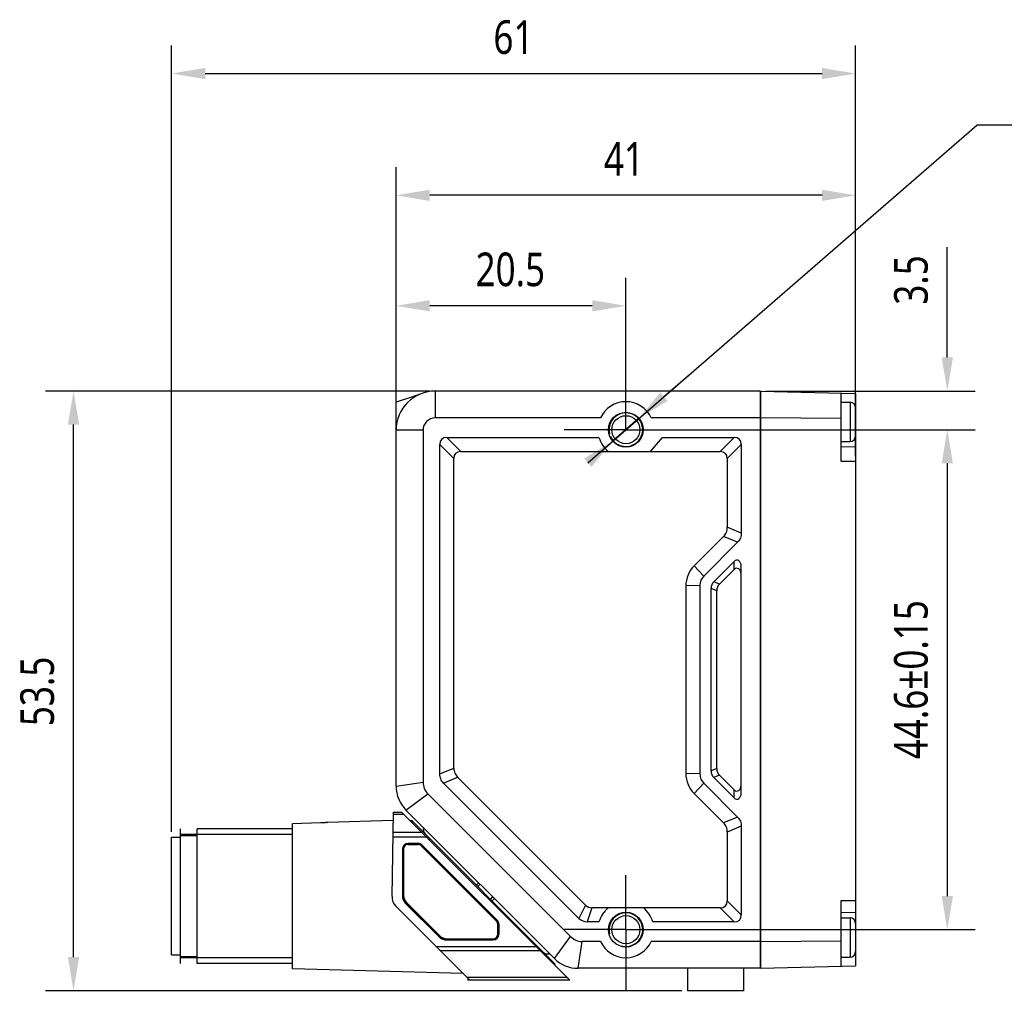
# Model space of a CAD drawing. Header units: millimetres. Extents: x 45 to 304, y 86 to 173.
# Tile 2 of 3: x 98 to 186, y 86 to 173. Entities that reach past the tile are written whole.
import ezdxf

# ---------------------------------------------------------------- set-up
doc = ezdxf.new("R2010")
doc.units = ezdxf.units.MM
doc.header["$LTSCALE"] = 16.335
doc.header["$PDMODE"] = 3
doc.header["$PDSIZE"] = 8
doc.linetypes.add('CENTER', pattern=[0.6, 0.375, -0.075, 0.075, -0.075])
doc.layers.get('0').update_dxf_attribs({"linetype": 'CONTINUOUS'})
doc.layers.get('Defpoints').update_dxf_attribs({"linetype": 'CONTINUOUS'})
for name, color, linetype in [('000-ID2000X_DXF_DIMENSION', 7, 'CONTINUOUS'), ('DE-13-002783DXF_CONTINUOUS_LINE', 7, 'CONTINUOUS'), ('DE-13-002784DXF_CONTINUOUS_LINE', 7, 'CONTINUOUS'), ('DE-13-002786DXF_CONTINUOUS_LINE', 7, 'CONTINUOUS'), ('DE-13-002801_DXF_AXIS', 7, 'CONTINUOUS'), ('DE-13-002801DXF_CONTINUOUS_LINE', 7, 'CONTINUOUS'), ('DE-13-002819DXF_CONTINUOUS_LINE', 7, 'CONTINUOUS'), ('DE-19-009143DXF_CONTINUOUS_LINE', 7, 'CONTINUOUS'), ('DE-19-012634DXF_CONTINUOUS_LINE', 7, 'CONTINUOUS'), ('DE-1A-000171DXF_CONTINUOUS_LINE', 7, 'CONTINUOUS'), ('DE-1A-000184DXF_CONTINUOUS_LINE', 7, 'CONTINUOUS'), ('DIMS', 7, 'CONTINUOUS'), ('SC-PM2X10B_DXF_CONTINUOUS_LINE', 7, 'CONTINUOUS'), ('TBH32-M2-V2_DXF_CONTINUOUS_LINE', 7, 'CONTINUOUS')]:
    doc.layers.add(name, color=color, linetype=linetype)
doc.styles.get("Standard").update_dxf_attribs({"font": 'Roboto-Regular.ttf', "width": 0.8})
doc.dimstyles.new('DIMSTYLE_1', dxfattribs={"dimtxt": 3, "dimasz": 3, "dimexe": 2.5, "dimexo": 0.5, "dimgap": 0.75, "dimtad": 1, "dimdsep": 46, "dimtxsty": 'STANDARD', "dimblk": '_FILLED', "dimblk1": '_FILLED', "dimblk2": '_FILLED', "dimcen": 0.09, "dimclrt": 3, "dimazin": 2, "dimtp": 0.3, "dimtm": 0.3, "dimtfac": 1, "dimtofl": 0, "dimtmove": 0, "dimatfit": 3, "dimldrblk": '_FILLED', "dimfxl": 1, "dimtolj": 1, "dimarcsym": 0})
doc.dimstyles.new('DIMSTYLE_2', dxfattribs={"dimtxt": 3, "dimasz": 3, "dimexe": 2.5, "dimexo": 0.5, "dimgap": 0.75, "dimtad": 1, "dimdsep": 46, "dimtxsty": 'STANDARD', "dimblk": '_FILLED', "dimblk1": '_FILLED', "dimblk2": '_FILLED', "dimcen": 0.09, "dimclrt": 3, "dimazin": 2, "dimtp": 0.2, "dimtm": 0.2, "dimtfac": 1, "dimtofl": 0, "dimtmove": 0, "dimatfit": 3, "dimldrblk": '_FILLED', "dimfxl": 1, "dimtolj": 1, "dimarcsym": 0})
doc.dimstyles.new('DIMSTYLE_3', dxfattribs={"dimtxt": 3, "dimasz": 3, "dimexe": 2.5, "dimexo": 0.5, "dimgap": 0.75, "dimtad": 1, "dimdsep": 46, "dimtxsty": 'STANDARD', "dimblk": '_FILLED', "dimblk1": '_FILLED', "dimblk2": '_FILLED', "dimcen": 0.09, "dimclrt": 3, "dimazin": 2, "dimtp": 0.1, "dimtm": 0.1, "dimtfac": 1, "dimtofl": 0, "dimtmove": 0, "dimatfit": 3, "dimldrblk": '_FILLED', "dimfxl": 1, "dimtolj": 1, "dimarcsym": 0})
doc.dimstyles.new('DIMSTYLE_4', dxfattribs={"dimtxt": 3, "dimasz": 3, "dimexe": 2.5, "dimexo": 0.5, "dimgap": 0.75, "dimtad": 1, "dimdsep": 46, "dimtxsty": 'STANDARD', "dimblk": '_FILLED', "dimblk1": '_FILLED', "dimblk2": '_FILLED', "dimcen": 0.09, "dimclrt": 3, "dimazin": 2, "dimtol": 1, "dimtp": 0.15, "dimtm": 0.15, "dimtfac": 1, "dimtofl": 0, "dimtmove": 0, "dimatfit": 3, "dimldrblk": '_FILLED', "dimfxl": 1, "dimtolj": 1, "dimarcsym": 0})
doc.dimstyles.new('DIMSTYLE_5', dxfattribs={"dimtxt": 3, "dimasz": 3, "dimexe": 2.5, "dimexo": 0.5, "dimtad": 1, "dimdsep": 46, "dimtxsty": 'STANDARD', "dimblk": '_FILLED', "dimblk1": '_FILLED', "dimblk2": '_FILLED', "dimcen": 0.09, "dimclrt": 3, "dimazin": 2, "dimtp": 0.1, "dimtm": 0.1, "dimtfac": 1, "dimtmove": 0, "dimatfit": 2, "dimldrblk": '_FILLED', "dimfxl": 1, "dimtolj": 1, "dimarcsym": 0})

# ---------------------------------------------------------------- blocks, each defined once
blk = doc.blocks.new('_FILLED')
at = {"color": 0, "linetype": 'ByBlock'}
blk.add_solid([(0, 0), (-1, 0.167), (-1, -0.167)], dxfattribs=at)
blk = doc.blocks.new('*D3')
at = {"layer": '000-ID2000X_DXF_DIMENSION', "color": 0, "lineweight": -2}
for p, q in [((131.735, 136.75), (131.735, 159.698)), ((172.735, 133.941), (172.735, 159.698)), ((169.735, 157.198), (134.735, 157.198))]:
    blk.add_line(p, q, dxfattribs=at)
at = {"layer": 'Defpoints', "color": 0}
for p in [(131.735, 157.198), (131.735, 136.25), (172.735, 133.441)]:
    blk.add_point(p, dxfattribs=at)
at = {"layer": '000-ID2000X_DXF_DIMENSION', "color": 0, "linetype": 'ByBlock', "lineweight": -2, "xscale": 3, "yscale": 3, "zscale": 3, "rotation": 180}
blk.add_blockref('_FILLED', (131.735, 157.198), dxfattribs=at)
at = {"layer": '000-ID2000X_DXF_DIMENSION', "color": 0, "linetype": 'ByBlock', "lineweight": -2, "xscale": 3, "yscale": 3, "zscale": 3}
blk.add_blockref('_FILLED', (172.735, 157.198), dxfattribs=at)
at = {"layer": '000-ID2000X_DXF_DIMENSION', "color": 3, "insert": (152.056, 161.948), "char_height": 3, "attachment_point": 2, "line_spacing_factor": 0.9}
blk.add_mtext('\\A1;41', dxfattribs=at)
blk = doc.blocks.new('*D4')
at = {"layer": '000-ID2000X_DXF_DIMENSION', "color": 0, "lineweight": -2}
for p, q in [((131.735, 136.741), (131.735, 149.844)), ((152.235, 140.416), (152.235, 149.844)), ((149.235, 147.344), (134.735, 147.344))]:
    blk.add_line(p, q, dxfattribs=at)
at = {"layer": 'Defpoints', "color": 0}
for p in [(131.735, 147.344), (152.235, 139.916), (131.735, 136.241)]:
    blk.add_point(p, dxfattribs=at)
at = {"layer": '000-ID2000X_DXF_DIMENSION', "color": 0, "linetype": 'ByBlock', "lineweight": -2, "xscale": 3, "yscale": 3, "zscale": 3, "rotation": 180}
blk.add_blockref('_FILLED', (131.735, 147.344), dxfattribs=at)
at = {"layer": '000-ID2000X_DXF_DIMENSION', "color": 0, "linetype": 'ByBlock', "lineweight": -2, "xscale": 3, "yscale": 3, "zscale": 3}
blk.add_blockref('_FILLED', (152.235, 147.344), dxfattribs=at)
at = {"layer": '000-ID2000X_DXF_DIMENSION', "color": 3, "insert": (141.923, 152.094), "char_height": 3, "attachment_point": 2, "line_spacing_factor": 0.9}
blk.add_mtext('\\A1;20.5', dxfattribs=at)
blk = doc.blocks.new('*D5')
at = {"layer": '000-ID2000X_DXF_DIMENSION', "color": 0, "lineweight": -2}
for p, q in [((180.912, 142.741), (180.912, 152.58)), ((164.735, 139.741), (183.412, 139.741)), ((155.696, 136.291), (183.412, 136.291)), ((180.912, 133.291), (180.912, 130.291))]:
    blk.add_line(p, q, dxfattribs=at)
at = {"layer": 'Defpoints', "color": 0}
for p in [(164.235, 139.741), (180.912, 139.741), (155.196, 136.291)]:
    blk.add_point(p, dxfattribs=at)
at = {"layer": '000-ID2000X_DXF_DIMENSION', "color": 0, "linetype": 'ByBlock', "lineweight": -2, "xscale": 3, "yscale": 3, "zscale": 3}
for p, rotation in [((180.912, 139.741), 270), ((180.912, 136.291), 90)]:
    blk.add_blockref('_FILLED', p, dxfattribs=dict(at, rotation=rotation))
at = {"layer": '000-ID2000X_DXF_DIMENSION', "color": 3, "insert": (176.162, 147.439), "char_height": 3, "attachment_point": 1, "rotation": 90, "line_spacing_factor": 0.9}
blk.add_mtext('\\A1;\\A1;3.5', dxfattribs=at)
blk = doc.blocks.new('*D6')
at = {"layer": '000-ID2000X_DXF_DIMENSION', "color": 0, "lineweight": -2}
for p, q in [((156.005, 136.291), (183.412, 136.291)), ((180.912, 133.291), (180.912, 94.691)), ((155.328, 91.691), (183.412, 91.691))]:
    blk.add_line(p, q, dxfattribs=at)
at = {"layer": 'Defpoints', "color": 0}
for p in [(155.505, 136.291), (154.828, 91.691), (180.912, 91.691)]:
    blk.add_point(p, dxfattribs=at)
at = {"layer": '000-ID2000X_DXF_DIMENSION', "color": 0, "linetype": 'ByBlock', "lineweight": -2, "xscale": 3, "yscale": 3, "zscale": 3}
for p, rotation in [((180.912, 136.291), 90), ((180.912, 91.691), 270)]:
    blk.add_blockref('_FILLED', p, dxfattribs=dict(at, rotation=rotation))
at = {"layer": '000-ID2000X_DXF_DIMENSION', "color": 3, "insert": (176.162, 113.991), "char_height": 3, "attachment_point": 2, "rotation": 90, "line_spacing_factor": 0.9}
blk.add_mtext('\\A1;44.6%%p0.15', dxfattribs=at)
blk = doc.blocks.new('*D7')
at = {"layer": '000-ID2000X_DXF_DIMENSION', "color": 0, "lineweight": -2}
for p, q in [((148.836, 133.342), (183.537, 163.458)), ((199.613, 163.458), (183.537, 163.458)), ((155.633, 139.241), (157.899, 141.207)), ((153.367, 137.275), (151.102, 135.308))]:
    blk.add_line(p, q, dxfattribs=at)
at = {"layer": 'Defpoints', "color": 0}
for p in [(153.367, 137.275), (151.102, 135.308)]:
    blk.add_point(p, dxfattribs=at)
at = {"layer": '000-ID2000X_DXF_DIMENSION', "color": 0, "linetype": 'ByBlock', "lineweight": -2, "xscale": 3, "yscale": 3, "zscale": 3}
for p, rotation in [((153.367, 137.275), 220.9540586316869), ((151.102, 135.308), 40.95405863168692)]:
    blk.add_blockref('_FILLED', p, dxfattribs=dict(at, rotation=rotation))
at = {"layer": '000-ID2000X_DXF_DIMENSION', "color": 3, "insert": (187.542, 168.083), "char_height": 3, "attachment_point": 1, "line_spacing_factor": 0.9}
blk.add_mtext('\\A1;{2-M3{\\fgdt;x}3}', dxfattribs=at)
blk = doc.blocks.new('*D12')
at = {"layer": '000-ID2000X_DXF_DIMENSION', "color": 0, "lineweight": -2}
for p, q in [((134.735, 139.741), (100.452, 139.741)), ((102.952, 89.241), (102.952, 136.741)), ((157.235, 86.241), (100.452, 86.241))]:
    blk.add_line(p, q, dxfattribs=at)
at = {"layer": 'Defpoints', "color": 0}
for p in [(102.952, 139.741), (135.235, 139.741), (157.735, 86.241)]:
    blk.add_point(p, dxfattribs=at)
at = {"layer": '000-ID2000X_DXF_DIMENSION', "color": 0, "linetype": 'ByBlock', "lineweight": -2, "xscale": 3, "yscale": 3, "zscale": 3}
for p, rotation in [((102.952, 139.741), 90), ((102.952, 86.241), 270)]:
    blk.add_blockref('_FILLED', p, dxfattribs=dict(at, rotation=rotation))
at = {"layer": '000-ID2000X_DXF_DIMENSION', "color": 3, "insert": (98.202, 112.947), "char_height": 3, "attachment_point": 2, "rotation": 90, "line_spacing_factor": 0.9}
blk.add_mtext('\\A1;53.5', dxfattribs=at)
blk = doc.blocks.new('*D13')
at = {"layer": '000-ID2000X_DXF_DIMENSION', "color": 0, "lineweight": -2}
for p, q in [((111.698, 100.432), (111.698, 170.563)), ((172.735, 133.941), (172.735, 170.563)), ((114.698, 168.063), (169.735, 168.063))]:
    blk.add_line(p, q, dxfattribs=at)
at = {"layer": 'Defpoints', "color": 0}
for p in [(172.735, 168.063), (172.735, 133.441), (111.698, 99.932)]:
    blk.add_point(p, dxfattribs=at)
at = {"layer": '000-ID2000X_DXF_DIMENSION', "color": 0, "linetype": 'ByBlock', "lineweight": -2, "xscale": 3, "yscale": 3, "zscale": 3}
for p, rotation in [((111.698, 168.063), 180), ((172.735, 168.063), 359.9999999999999)]:
    blk.add_blockref('_FILLED', p, dxfattribs=dict(at, rotation=rotation))
at = {"layer": '000-ID2000X_DXF_DIMENSION', "color": 3, "insert": (142.205, 172.813), "char_height": 3, "attachment_point": 2, "line_spacing_factor": 0.9}
blk.add_mtext('\\A1;\\A1;61', dxfattribs=at)

msp = doc.modelspace()

# ---------------------------------------------------------------- linework, layer by layer
at = {"layer": 'DE-13-002783DXF_CONTINUOUS_LINE', "color": 4}
msp.add_line((112.498, 88.682), (112.498, 100.682), dxfattribs=at)
at = {"layer": 'DE-13-002784DXF_CONTINUOUS_LINE', "color": 7}
for p, q in [((131.367, 94.652), (131.498, 102.182)), ((131.498, 102.182), (132.228, 102.182)), ((132.228, 102.182), (147.228, 87.182)), ((125.006, 101.212), (122.498, 101.139)), ((122.498, 88.182), (122.498, 101.139)), ((125.59, 101.255), (125.598, 101.263)), ((131.485, 101.417), (125.598, 101.263)), ((125.598, 101.263), (125.598, 101.258)), ((125.598, 101.258), (125.598, 101.257)), ((112.498, 89.182), (112.498, 100.182)), ((113.998, 88.682), (113.998, 100.682)), ((122.498, 100.682), (113.998, 100.682)), ((112.498, 100.082), (113.998, 100.082)), ((133.69, 99.391), (132.798, 99.391)), ((133.69, 99.382), (132.798, 99.382)), ((132.289, 98.882), (132.289, 94.748)), ((132.298, 98.882), (132.298, 94.748)), ((140.752, 92.527), (134.043, 99.236)), ((140.758, 92.534), (134.05, 99.242)), ((132.585, 94.034), (135.551, 91.068)), ((132.591, 94.041), (135.557, 91.075)), ((138.319, 87.182), (131.718, 93.783)), ((140.898, 91.282), (140.898, 92.174)), ((140.907, 92.174), (140.907, 91.282)), ((136.264, 90.782), (140.398, 90.782)), ((136.264, 90.773), (140.398, 90.773)), ((112.498, 89.282), (113.998, 89.282)), ((122.498, 88.682), (113.998, 88.682)), ((137.717, 87.784), (122.498, 88.182)), ((147.228, 87.182), (138.319, 87.182))]:
    msp.add_line(p, q, dxfattribs=at)
at = {"layer": 'DE-13-002784DXF_CONTINUOUS_LINE', "color": 4}
for p, q in [((131.495, 102.006), (132.404, 102.006)), ((122.498, 100.182), (112.498, 100.182)), ((134.053, 100.358), (131.466, 100.358)), ((134.477, 99.933), (131.459, 99.933)), ((132.798, 99.391), (132.798, 99.382)), ((133.69, 99.391), (133.69, 99.382)), ((132.289, 98.882), (132.298, 98.882)), ((134.05, 99.242), (134.043, 99.236)), ((132.289, 94.748), (132.298, 94.748)), ((132.585, 94.034), (132.591, 94.041)), ((140.758, 92.534), (140.752, 92.527)), ((140.907, 92.174), (140.898, 92.174)), ((135.551, 91.068), (135.557, 91.075)), ((136.264, 90.773), (136.264, 90.782)), ((140.398, 90.782), (140.398, 90.773)), ((140.898, 91.282), (140.907, 91.282)), ((135.326, 90.174), (144.236, 90.174)), ((135.675, 89.826), (144.585, 89.826)), ((122.498, 89.182), (112.498, 89.182)), ((146.977, 87.433), (138.067, 87.433))]:
    msp.add_line(p, q, dxfattribs=at)
at = {"layer": 'DE-13-002784DXF_CONTINUOUS_LINE', "color": 7}
for centre, radius, start, end in [((132.798, 98.882), 0.509, 90, 180), ((132.798, 98.882), 0.5, 90, 180), ((133.69, 98.882), 0.509, 45, 90), ((133.69, 98.882), 0.5, 45, 90), ((132.567, 94.631), 1.2, 179, 225), ((133.298, 94.748), 1.009, 180, 225), ((133.298, 94.748), 1, 180, 225), ((140.398, 92.174), 0.5, 0, 45), ((140.398, 92.174), 0.509, 0, 45), ((136.264, 91.782), 1.009, 225, 270), ((136.264, 91.782), 1, 225, 270), ((140.398, 91.282), 0.509, 270, 360), ((140.398, 91.282), 0.5, 270, 360)]:
    msp.add_arc(centre, radius, start, end, dxfattribs=at)
msp.add_open_spline([(125.598, 101.257), (125.598, 101.257), (125.597, 101.257), (125.595, 101.256), (125.591, 101.255), (125.585, 101.253), (125.576, 101.252), (125.566, 101.25), (125.55, 101.248), (125.526, 101.245), (125.494, 101.242), (125.459, 101.238), (125.42, 101.235), (125.379, 101.232), (125.336, 101.228), (125.276, 101.224), (125.199, 101.22), (125.103, 101.215), (125.039, 101.213), (125.006, 101.212)], degree=3, knots=[0, 0, 0, 0, 0.001617, 0.004073, 0.01159, 0.022499, 0.036604, 0.053661, 0.073406, 0.119939, 0.174293, 0.234875, 0.30042, 0.369927, 0.442617, 0.517876, 0.674171, 0.835697, 1, 1, 1, 1], dxfattribs=at)
at = {"layer": 'DE-13-002786DXF_CONTINUOUS_LINE', "color": 7}
for p, q in [((133.036, 101.374), (133.105, 101.447)), ((133.105, 101.447), (145.939, 88.613)), ((145.868, 88.542), (145.939, 88.613))]:
    msp.add_line(p, q, dxfattribs=at)
at = {"layer": 'DE-13-002786DXF_CONTINUOUS_LINE', "color": 4}
for p, q in [((133.141, 101.27), (133.21, 101.342)), ((134.536, 99.874), (134.606, 99.945)), ((134.679, 99.731), (134.749, 99.803)), ((143.983, 90.428), (144.05, 90.502)), ((144.095, 90.315), (144.162, 90.39)), ((145.733, 88.678), (145.803, 88.748))]:
    msp.add_line(p, q, dxfattribs=at)
at = {"layer": 'DE-13-002801_DXF_AXIS', "color": 1, "linetype": 'CENTER'}
for p, q in [((152.235, 136.291), (152.235, 141.791)), ((152.235, 136.291), (146.735, 136.291)), ((152.235, 136.291), (157.735, 136.291)), ((152.235, 91.691), (152.235, 96.538)), ((152.235, 91.691), (146.735, 91.691)), ((152.235, 91.691), (152.235, 86.191)), ((152.235, 91.691), (157.735, 91.691))]:
    msp.add_line(p, q, dxfattribs=at)
at = {"layer": 'DE-13-002801DXF_CONTINUOUS_LINE', "color": 4}
for p, q in [((135.235, 137.341), (135.235, 139.741)), ((134.135, 136.241), (131.735, 136.241)), ((137.516, 134.341), (136.266, 135.591)), ((160.653, 134.341), (161.903, 135.591)), ((136.885, 133.71), (135.635, 134.96)), ((161.285, 133.71), (162.535, 134.96)), ((162.535, 127.068), (161.285, 127.586)), ((162.197, 126.254), (160.947, 126.772)), ((159.18, 123.237), (158.332, 124.156)), ((161.884, 123.82), (161.898, 124.541)), ((162.521, 123.395), (162.535, 124.116)), ((158.835, 122.403), (157.585, 122.352)), ((160.335, 121.919), (159.835, 122.126)), ((160.583, 122.518), (160.083, 122.726)), ((135.635, 105.584), (136.885, 106.102)), ((158.835, 105.58), (157.585, 105.63)), ((160.335, 106.064), (159.835, 105.857)), ((160.583, 105.464), (160.083, 105.257)), ((131.735, 104.484), (134.135, 104.848)), ((135.972, 104.77), (137.222, 105.287)), ((159.18, 104.746), (158.332, 103.826)), ((162.535, 103.866), (162.521, 104.588)), ((132.613, 102.363), (134.568, 103.802)), ((161.898, 103.442), (161.884, 104.163)), ((162.197, 101.729), (160.947, 101.211)), ((162.535, 100.915), (161.285, 100.397)), ((161.285, 94.273), (162.535, 93.023)), ((148.635, 93.874), (148.043, 92.699)), ((149.197, 93.641), (148.784, 92.391)), ((160.653, 93.641), (161.903, 92.391)), ((145.856, 89.12), (147.295, 91.075)), ((147.977, 88.241), (148.341, 90.641))]:
    msp.add_line(p, q, dxfattribs=at)
at = {"layer": 'DE-13-002801DXF_CONTINUOUS_LINE', "color": 7}
for p, q in [((164.235, 139.741), (135.235, 139.741)), ((164.235, 139.741), (164.235, 88.241)), ((131.735, 104.484), (131.735, 138.741)), ((149.966, 137.341), (135.235, 137.341)), ((164.235, 137.341), (154.503, 137.341)), ((134.135, 136.241), (134.135, 104.848)), ((136.266, 135.591), (149.835, 135.591)), ((154.441, 134.341), (155.502, 135.591)), ((155.502, 135.591), (161.903, 135.591)), ((135.635, 105.584), (135.635, 134.96)), ((162.535, 134.96), (162.535, 127.068)), ((136.885, 106.102), (136.885, 133.71)), ((137.516, 134.341), (154.441, 134.341)), ((154.441, 134.341), (160.653, 134.341)), ((161.285, 133.71), (161.285, 127.586)), ((160.947, 126.772), (158.332, 124.156)), ((162.197, 126.254), (159.18, 123.237)), ((160.083, 122.726), (161.898, 124.541)), ((162.535, 103.866), (162.535, 124.116)), ((160.583, 122.518), (161.884, 123.82)), ((162.521, 104.588), (162.521, 123.395)), ((157.585, 122.352), (157.585, 105.63)), ((158.835, 122.403), (158.835, 105.58)), ((159.835, 105.857), (159.835, 122.126)), ((160.335, 106.064), (160.335, 121.919)), ((161.884, 104.163), (160.583, 105.464)), ((148.043, 92.699), (135.972, 104.77)), ((148.635, 93.874), (137.222, 105.287)), ((159.18, 104.746), (162.197, 101.729)), ((161.898, 103.442), (160.083, 105.257)), ((147.295, 91.075), (134.568, 103.802)), ((158.332, 103.826), (160.947, 101.211)), ((145.856, 89.12), (132.613, 102.363)), ((161.285, 100.397), (161.285, 94.273)), ((162.535, 100.915), (162.535, 93.023)), ((153.799, 93.641), (149.197, 93.641)), ((160.653, 93.641), (153.799, 93.641)), ((149.835, 92.391), (148.784, 92.391)), ((161.903, 92.391), (154.635, 92.391)), ((149.966, 90.641), (148.341, 90.641)), ((164.235, 90.641), (154.503, 90.641)), ((164.235, 88.241), (147.977, 88.241)), ((157.735, 88.241), (157.735, 86.241)), ((162.735, 88.241), (162.735, 86.241)), ((162.735, 86.241), (157.735, 86.241))]:
    msp.add_line(p, q, dxfattribs=at)
msp.add_lwpolyline([(133.763, 139.417), (133.48, 139.323), (133.43, 139.306), (133.379, 139.289), (133.328, 139.272), (133.275, 139.255), (131.735, 138.741)], dxfattribs=at)
for centre, radius in [((152.235, 136.291), 1.55), ((152.235, 136.291), 1.25), ((152.235, 91.691), 1.55), ((152.235, 91.691), 1.25)]:
    msp.add_circle(centre, radius, dxfattribs=at)
for centre, radius, start, end in [((135.235, 136.241), 3.5, 90, 180), ((152.235, 136.291), 2.5, 24.83459, 155.16541), ((135.235, 136.241), 1.1, 90, 180), ((152.235, 136.291), 2.5, 196.2602, 231.26058), ((134.735, 104.484), 3, 180, 225), ((152.235, 91.691), 2.5, 128.73942, 163.7398), ((152.235, 91.691), 2.5, 16.2602, 51.26058), ((152.235, 91.691), 2.5, 204.83459, 335.16541), ((147.977, 91.241), 3, 225, 270)]:
    msp.add_arc(centre, radius, start, end, dxfattribs=at)
at = {"layer": 'DE-13-002801DXF_CONTINUOUS_LINE', "color": 4}
for centre in [(152.235, 136.291), (152.235, 91.691)]:
    msp.add_arc(centre, 1.5, 255, 195, dxfattribs=at)
at = {"layer": 'DE-13-002801DXF_CONTINUOUS_LINE', "color": 7}
for centre, major_axis, ratio, start_param, end_param in [((140.212, 131.014), (4.417, -4.417), 0.272166, 2.875864, 3.407322), ((157.957, 131.014), (4.417, 4.417), 0.272166, -0.265729, 0.265729), ((141.462, 129.764), (-4.417, 4.417), 0.272166, -0.265729, 0.265729), ((156.707, 129.764), (4.417, 4.417), 0.272166, -0.265729, 0.265729), ((160.157, 122.344), (2.378, -0.985), 0.995244, 2.750576, 3.532609), ((162.121, 123.389), (0.01, 0.538), 0.742737, -1.544729, 0.657479), ((162.134, 124.11), (0.01, 0.538), 0.742737, -1.544729, 0.657479), ((160.024, 122.399), (-1.1, 0.456), 0.995244, -0.391016, 0.391016), ((161.014, 121.989), (1.115, -0.462), 0.828274, 2.811094, 3.472091), ((161.514, 121.782), (-1.115, 0.462), 0.828274, -0.330499, 0.330499), ((160.157, 105.639), (2.378, 0.985), 0.995244, 2.750576, 3.532609), ((160.024, 105.584), (-1.1, -0.456), 0.995244, -0.391016, 0.391016), ((161.014, 105.994), (1.115, 0.462), 0.828274, 2.811094, 3.472091), ((161.514, 106.201), (-1.115, -0.462), 0.828274, -0.330499, 0.330499), ((135.772, 104.914), (1.525, 0.632), 0.942731, 2.769309, 3.513876), ((162.121, 104.594), (-0.01, 0.538), 0.742737, 2.484114, 4.686321), ((162.134, 103.873), (-0.01, 0.538), 0.742737, -3.799071, -1.596864), ((156.707, 98.219), (4.417, -4.417), 0.272166, -0.265729, 0.265729), ((149.597, 95.403), (-0.705, -1.702), 0.64261, -0.260146, 0.260146), ((149.312, 94.713), (0.929, 2.244), 0.64261, -3.401739, -2.881447), ((157.957, 96.969), (4.417, -4.417), 0.272166, -0.265729, 0.265729), ((148.407, 92.279), (0.632, 1.525), 0.942731, 2.769309, 3.513876)]:
    msp.add_ellipse(centre, major_axis=major_axis, ratio=ratio, start_param=start_param, end_param=end_param, dxfattribs=at)
for points, knots in [([(160.947, 126.772), (161.001, 126.825), (161.098, 126.941), (161.207, 127.141), (161.272, 127.36), (161.285, 127.511), (161.285, 127.586)], [0, 0, 0, 0, 0.24991, 0.499971, 0.750048, 1, 1, 1, 1]), ([(162.535, 127.068), (162.535, 126.993), (162.522, 126.842), (162.457, 126.624), (162.348, 126.424), (162.251, 126.307), (162.197, 126.254)], [0, 0, 0, 0, 0.249914, 0.499976, 0.750052, 1, 1, 1, 1]), ([(135.972, 104.77), (135.919, 104.823), (135.821, 104.939), (135.712, 105.139), (135.648, 105.357), (135.635, 105.508), (135.635, 105.584)], [0, 0, 0, 0, 0.249914, 0.499976, 0.750052, 1, 1, 1, 1]), ([(136.885, 106.102), (136.885, 106.026), (136.897, 105.875), (136.962, 105.657), (137.071, 105.457), (137.169, 105.341), (137.222, 105.287)], [0, 0, 0, 0, 0.24991, 0.499971, 0.750048, 1, 1, 1, 1]), ([(161.285, 100.397), (161.285, 100.472), (161.272, 100.623), (161.207, 100.842), (161.098, 101.042), (161.001, 101.158), (160.947, 101.211)], [0, 0, 0, 0, 0.24991, 0.499971, 0.750048, 1, 1, 1, 1]), ([(162.197, 101.729), (162.251, 101.675), (162.348, 101.559), (162.457, 101.359), (162.522, 101.141), (162.535, 100.99), (162.535, 100.915)], [0, 0, 0, 0, 0.249914, 0.499976, 0.750052, 1, 1, 1, 1])]:
    msp.add_open_spline(points, degree=3, knots=knots, dxfattribs=at)
at = {"layer": 'DE-13-002819DXF_CONTINUOUS_LINE', "color": 7}
for p, q in [((164.235, 88.241), (164.235, 139.741)), ((164.235, 139.741), (172.735, 139.519)), ((171.435, 133.441), (171.435, 139.553)), ((172.735, 139.519), (172.735, 138.241)), ((171.435, 137.287), (164.235, 137.341)), ((172.735, 135.742), (172.735, 92.241)), ((172.735, 134.719), (171.435, 134.753)), ((171.435, 88.43), (171.435, 94.291)), ((171.435, 93.23), (172.735, 93.264)), ((164.235, 90.641), (171.435, 90.696)), ((172.735, 89.742), (172.735, 88.464)), ((164.235, 88.241), (172.735, 88.464))]:
    msp.add_line(p, q, dxfattribs=at)
at = {"layer": 'DE-13-002819DXF_CONTINUOUS_LINE', "color": 4}
for p, q in [((172.668, 138.491), (172.735, 138.491)), ((172.735, 133.441), (171.435, 133.441)), ((171.435, 94.291), (172.735, 94.291)), ((172.668, 89.491), (172.735, 89.491))]:
    msp.add_line(p, q, dxfattribs=at)
at = {"layer": 'DE-19-009143DXF_CONTINUOUS_LINE', "color": 7}
for centre, start, end in [((134.744, 100.656), 165, 225), ((145.28, 90.12), 225, 285)]:
    msp.add_arc(centre, 0.6, start, end, dxfattribs=at)
at = {"layer": 'DE-19-012634DXF_CONTINUOUS_LINE', "color": 7}
for p, q in [((111.698, 89.432), (111.698, 99.932)), ((111.698, 99.932), (112.498, 99.932)), ((111.698, 89.432), (112.498, 89.432))]:
    msp.add_line(p, q, dxfattribs=at)
at = {"layer": 'DE-1A-000171DXF_CONTINUOUS_LINE', "color": 7}
for p, q in [((132.798, 99.282), (133.69, 99.282)), ((132.398, 98.882), (132.398, 94.748)), ((140.681, 92.456), (133.973, 99.165)), ((132.662, 94.112), (135.628, 91.146)), ((140.798, 91.282), (140.798, 92.174)), ((136.264, 90.882), (140.398, 90.882))]:
    msp.add_line(p, q, dxfattribs=at)
for centre, radius, start, end in [((132.798, 98.882), 0.4, 90, 180), ((133.69, 98.882), 0.4, 45, 90), ((133.298, 94.748), 0.9, 180, 225), ((140.398, 92.174), 0.4, 0, 45), ((136.264, 91.782), 0.9, 225, 270), ((140.398, 91.282), 0.4, 270, 360)]:
    msp.add_arc(centre, radius, start, end, dxfattribs=at)
at = {"layer": 'DE-1A-000184DXF_CONTINUOUS_LINE', "color": 7}
for p in [(138.145, 87.355), (138.319, 87.182)]:
    msp.add_line(p, (138.145, 87.182), dxfattribs=at)
at = {"layer": 'DIMS', "color": 4}
msp.add_arc((152.235, 136.291), 1.5, 202.51911, 270, dxfattribs=at)
at = {"layer": 'SC-PM2X10B_DXF_CONTINUOUS_LINE', "color": 7}
for p, q in [((171.435, 138.741), (172.235, 138.741)), ((172.733, 138.241), (172.735, 138.241)), ((172.735, 138.205), (172.735, 137.291)), ((172.733, 137.291), (172.735, 137.291)), ((172.735, 136.691), (172.733, 136.691)), ((172.735, 136.691), (172.735, 135.778)), ((172.735, 135.741), (172.733, 135.742)), ((171.435, 135.241), (172.235, 135.241)), ((171.435, 92.741), (172.235, 92.741)), ((172.733, 92.241), (172.735, 92.241)), ((172.735, 92.205), (172.735, 91.291)), ((172.733, 91.291), (172.735, 91.291)), ((172.735, 90.691), (172.733, 90.691)), ((172.735, 90.691), (172.735, 89.778)), ((172.735, 89.741), (172.733, 89.742)), ((171.435, 89.241), (172.235, 89.241))]:
    msp.add_line(p, q, dxfattribs=at)
at = {"layer": 'SC-PM2X10B_DXF_CONTINUOUS_LINE', "color": 4}
for p, q in [((172.235, 138.741), (172.235, 135.241)), ((172.235, 92.741), (172.235, 89.241))]:
    msp.add_line(p, q, dxfattribs=at)
at = {"layer": 'SC-PM2X10B_DXF_CONTINUOUS_LINE', "color": 7}
for centre, radius, start, end in [((172.235, 138.241), 0.5, 0, 90), ((172.205, 138.205), 0.529, 359.99885, 3.93269), ((172.235, 135.741), 0.5, 270, 360), ((172.205, 135.778), 0.529, 356.06731, 0.00115), ((172.235, 92.241), 0.5, 0, 90), ((172.205, 92.205), 0.529, 359.99885, 3.93269), ((172.235, 89.741), 0.5, 270, 360), ((172.205, 89.778), 0.529, 356.06731, 0.00115)]:
    msp.add_arc(centre, radius, start, end, dxfattribs=at)
for points in [[(172.733, 137.291), (172.735, 137.191), (172.734, 136.991), (172.735, 136.791), (172.733, 136.691)], [(172.733, 91.291), (172.735, 91.191), (172.734, 90.991), (172.735, 90.791), (172.733, 90.691)]]:
    msp.add_open_spline(points, degree=3, dxfattribs=at)
at = {"layer": 'TBH32-M2-V2_DXF_CONTINUOUS_LINE', "color": 7}
for p, q in [((139.096, 95.879), (138.884, 95.667)), ((140.511, 94.465), (140.299, 94.253))]:
    msp.add_line(p, q, dxfattribs=at)
at = {"layer": 'TBH32-M2-V2_DXF_CONTINUOUS_LINE', "color": 4}
for p, q in [((139.026, 95.526), (139.238, 95.738)), ((140.157, 94.395), (140.369, 94.607))]:
    msp.add_line(p, q, dxfattribs=at)

# ---------------------------------------------------------------- dimensions: what is measured, and where the dimension line sits
at = {"layer": '000-ID2000X_DXF_DIMENSION', "color": 4}
dim = msp.add_linear_dim(base=(172.735, 168.063), p1=(111.698, 99.932), p2=(172.735, 133.441), text='\\A1;61', dimstyle='DIMSTYLE_1', override={"dimtxsty": 'STANDARD'}, dxfattribs=at)
dim.commit()
dim.dimension.update_dxf_attribs({"geometry": '*D13', "text_midpoint": (142.205, 168.063), "dimtype": 160})
dim = msp.add_diameter_dim_2p(p1=(153.367, 137.275), p2=(151.102, 135.308), text='{2-M<>{\\fgdt;x}3}', dimstyle='DIMSTYLE_5', override={"dimtih": 1, "dimtoh": 1, "dimpost": '<>'}, dxfattribs=at)
dim.commit()
dim.dimension.update_dxf_attribs({"geometry": '*D7', "text_midpoint": (193.578, 163.458), "dimtype": 163})
for base, p1, p2, angle, dimstyle, picture, middle in [((131.735, 157.198), (172.735, 133.441), (131.735, 136.25), 180, 'DIMSTYLE_1', '*D3', (152.056, 157.198)), ((131.735, 147.344), (152.235, 139.916), (131.735, 136.241), 180, 'DIMSTYLE_2', '*D4', (141.923, 147.344)), ((102.952, 139.741), (157.735, 86.241), (135.235, 139.741), 90, 'DIMSTYLE_1', '*D12', (102.952, 112.947)), ((180.912, 91.691), (155.505, 136.291), (154.828, 91.691), 270, 'DIMSTYLE_4', '*D6', (180.912, 113.991))]:
    dim = msp.add_linear_dim(base=base, p1=p1, p2=p2, angle=angle, dimstyle=dimstyle, dxfattribs=at)
    dim.commit()
    dim.dimension.update_dxf_attribs({"geometry": picture, "text_midpoint": middle, "dimtype": 160})
dim = msp.add_linear_dim(base=(180.912, 139.741), p1=(155.196, 136.291), p2=(164.235, 139.741), angle=90, text='\\A1;3.5', dimstyle='DIMSTYLE_3', override={"dimtxsty": 'STANDARD'}, dxfattribs=at)
dim.commit()
dim.dimension.update_dxf_attribs({"geometry": '*D5', "text_midpoint": (180.912, 149.635), "dimtype": 160})

doc.saveas('drawing.dxf')
